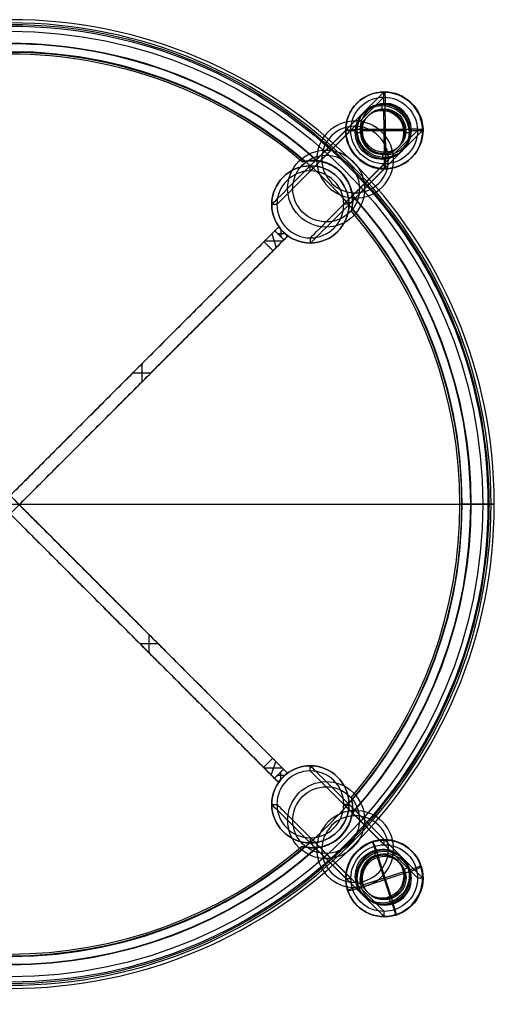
# Model space of a CAD drawing. Header units: millimetres. Extents: x -195 to 195, y -194 to 189.
# Tile 2 of 2: x 4 to 195, y -194 to 188. Entities that reach past the tile are written whole.
import ezdxf

# ---------------------------------------------------------------- set-up
doc = ezdxf.new("R2010")
doc.units = ezdxf.units.MM
doc.layers.add('Défaut', color=7, linetype='Continuous', true_color=0x000000)

msp = doc.modelspace()

# ---------------------------------------------------------------- linework, layer by layer
at = {"layer": 'Défaut'}
for p, q in [((122.8, 137.59, 301.23), (145.38, 160.17, 10.53)), ((122.81, 135.6, 301.07), (145.39, 158.17, 10.38)), ((145.49, 160.32, 8.54), (145.34, 160.17, 10.53)), ((145.38, 155.68, 10.18), (145.34, 160.17, 10.53)), ((145.39, 158.17, 10.38), (145.38, 160.17, 10.53)), ((144.61, 154.91, 20.12), (145.38, 155.68, 10.18)), ((144.61, 154.91, 20.12), (144.62, 152.91, 19.97)), ((144.62, 152.91, 19.97), (145.39, 153.68, 10.03)), ((145.54, 136.74, 8.72), (145.39, 153.68, 10.03)), ((146.09, 135.78, 1.65), (145.92, 155.72, 3.19)), ((136.04, 145.72, 1.64), (155.98, 145.78, 3.19)), ((107.94, 122.63, 298.91), (130.51, 145.21, 8.22)), ((109.93, 122.63, 299.06), (132.51, 145.21, 8.37)), ((130.67, 145.33, 6.22), (130.51, 145.17, 8.21)), ((132.51, 145.21, 8.37), (130.51, 145.21, 8.22)), ((130.51, 145.17, 8.21), (135, 145.18, 8.56)), ((134.23, 144.41, 18.5), (135, 145.18, 8.56)), ((134.23, 144.41, 18.5), (136.22, 144.42, 18.66)), ((135.85, 122.63, 301.08), (158.43, 145.21, 10.38)), ((136.22, 144.42, 18.66), (136.99, 145.19, 8.72)), ((136.99, 145.19, 8.72), (153.94, 145.23, 10.04)), ((137.85, 122.63, 301.23), (160.42, 145.21, 10.54)), ((153.17, 144.46, 19.98), (153.94, 145.23, 10.04)), ((153.17, 144.46, 19.98), (155.16, 144.47, 20.13)), ((155.16, 144.47, 20.13), (155.94, 145.24, 10.19)), ((155.94, 145.24, 10.19), (160.42, 145.25, 10.54)), ((160.42, 145.21, 10.54), (158.43, 145.21, 10.38)), ((160.58, 145.4, 8.55), (160.42, 145.25, 10.54)), ((144.77, 135.96, 18.66), (145.54, 136.74, 8.72)), ((144.77, 135.96, 18.66), (144.79, 133.97, 18.51)), ((144.79, 133.97, 18.51), (145.56, 134.74, 8.57)), ((145.6, 130.26, 8.23), (145.56, 134.74, 8.57)), ((116.71, 129.49, 458.7), (116.71, 131.49, 458.7)), ((122.97, 109.67, 299.07), (145.55, 132.25, 8.38)), ((122.98, 107.68, 298.92), (145.56, 130.26, 8.22)), ((145.56, 130.26, 8.22), (145.55, 132.25, 8.38)), ((145.75, 130.41, 6.24), (145.6, 130.26, 8.23)), ((103.75, 116.45, 458.7), (101.75, 116.45, 458.7)), ((131.75, 116.54, 458.7), (129.75, 116.53, 458.7)), ((-104.38, 107.65, 437.7), (107.76, -104.48, 437.7)), ((104.38, 107.65, 437.7), (0.18, 3.46, 437.7)), ((104.38, 107.65, 437.7), (107.91, 104.12, 437.7)), ((-107.91, 104.12, 437.7), (104.22, -108.01, 437.7)), ((107.91, 104.12, 437.7), (3.71, -0.08, 437.7)), ((101.72, 105, 454.95), (103.49, 99.7, 452.45)), ((104.02, 105.18, 456.7), (106.85, 105.18, 456.7)), ((105.44, 103.76, 456.7), (105.44, 106.59, 456.7)), ((106.14, 105.89, 418.7), (106.14, 105.89, 456.7)), ((116.79, 101.49, 458.7), (116.79, 103.49, 458.7)), ((99.07, 102.35, 451.2), (106.14, 102.35, 456.2)), ((51.22, 54.49, 450.7), (51.22, 47.42, 450.7)), ((47.68, 50.96, 450.7), (54.75, 50.96, 450.7)), ((-175.84, 0, 460.7), (175.84, 0, 460.7)), ((-175.84, 0, 458.7), (175.84, 0, 458.7)), ((174.92, 0, 412.73), (175.6, 0, 414.61)), ((183.81, 0, 451.4), (186.31, 0, 422.83)), ((185.8, 0, 451.57), (188.3, 0, 423)), ((53.97, -50.69, 418.7), (53.97, -57.76, 418.7)), ((50.43, -54.22, 418.7), (57.5, -54.22, 418.7)), ((105.99, -102.71, 456.2), (98.92, -102.71, 451.2)), ((101.57, -105.36, 454.95), (103.34, -100.06, 452.45)), ((116.7, -103.7, 458.7), (116.7, -101.7, 458.7)), ((106.7, -105.54, 456.7), (103.87, -105.54, 456.7)), ((104.22, -108.01, 437.7), (107.76, -104.48, 437.7)), ((105.28, -106.95, 456.7), (105.28, -104.12, 456.7)), ((105.99, -106.25, 456.7), (105.99, -106.25, 418.7)), ((122.89, -107.88, 298.91), (145.48, -130.44, 8.22)), ((122.89, -109.87, 299.06), (145.48, -132.44, 8.37)), ((101.75, -116.75, 458.7), (103.75, -116.75, 458.7)), ((129.75, -116.65, 458.7), (131.75, -116.64, 458.7)), ((107.94, -122.93, 298.92), (130.53, -145.5, 8.22)), ((109.93, -122.92, 299.07), (132.53, -145.48, 8.38)), ((135.86, -122.75, 301.07), (158.45, -145.31, 10.38)), ((137.85, -122.74, 301.23), (160.44, -145.3, 10.53)), ((116.8, -131.7, 458.7), (116.8, -129.7, 458.7)), ((142.31, -135.44, 8.36), (140.95, -131.17, 7.92)), ((141.1, -131.33, 5.93), (140.95, -131.17, 7.92)), ((145.48, -132.44, 8.37), (145.48, -130.44, 8.22)), ((122.9, -135.8, 301.08), (145.5, -158.36, 10.38)), ((142.14, -136.57, 18.49), (141.54, -134.67, 18.3)), ((141.54, -134.67, 18.3), (142.31, -135.44, 8.36)), ((142.14, -136.57, 18.49), (142.92, -137.34, 8.55)), ((148.06, -153.46, 10.2), (142.92, -137.34, 8.55)), ((149.05, -155.42, 3.39), (143, -136.45, 1.45)), ((122.91, -137.79, 301.23), (145.5, -160.35, 10.54)), ((152.79, -142, 19.74), (154.69, -141.39, 19.84)), ((154.69, -141.39, 19.84), (155.46, -142.16, 9.9)), ((159.74, -140.77, 10.13), (155.46, -142.16, 9.9)), ((159.89, -140.93, 8.14), (159.74, -140.77, 10.13)), ((155.53, -142.85, 2.92), (136.53, -149.02, 1.92)), ((153.56, -142.78, 9.8), (137.41, -148.02, 8.95)), ((152.79, -142, 19.74), (153.56, -142.78, 9.8)), ((158.45, -145.31, 10.38), (160.44, -145.3, 10.53)), ((130.53, -145.5, 8.22), (132.53, -145.48, 8.38)), ((135.51, -148.63, 8.85), (131.24, -150.02, 8.63)), ((134.74, -147.86, 18.79), (136.64, -147.24, 18.89)), ((134.74, -147.86, 18.79), (135.51, -148.63, 8.85)), ((136.64, -147.24, 18.89), (137.41, -148.02, 8.95)), ((131.39, -150.17, 6.64), (131.24, -150.02, 8.63)), ((147.89, -154.58, 20.34), (147.29, -152.68, 20.14)), ((147.29, -152.68, 20.14), (148.06, -153.46, 10.2)), ((147.89, -154.58, 20.34), (148.66, -155.35, 10.4)), ((150.02, -159.62, 10.83), (148.66, -155.35, 10.4)), ((145.5, -160.35, 10.54), (145.5, -158.36, 10.38)), ((150.18, -159.77, 8.84), (150.02, -159.62, 10.83))]:
    msp.add_line(p, q, dxfattribs=at)
at = {"layer": 'Défaut', "extrusion": (0, 0, -1)}
for centre, radius in [((0, 0, -437.29), 187.05), ((0, 0, -460.7), 175.84), ((0, 0, -458.7), 175.84), ((-116.75, 116.49, -458.7), 15), ((-116.75, 116.49, -458.7), 13), ((-116.75, -116.7, -458.7), 15), ((-116.75, -116.7, -458.7), 13)]:
    msp.add_circle(centre, radius, dxfattribs=at)
at = {"layer": 'Défaut', "extrusion": (0.077199, 0.077199, -0.994023)}
for centre, radius in [((-0.18, 205.34, 13.12), 15), ((-0.18, 205.34, 8.12), 10.5), ((-0.18, 205.34, 20.12), 10), ((-0.18, 205.34, 20.12), 10), ((-0.18, 205.34, 3.12), 8.5), ((-0.18, 205.34, 8.12), 8.5), ((-0.18, 205.34, -133.1), 15), ((-0.18, 205.34, -133.1), 13)]:
    msp.add_circle(centre, radius, dxfattribs=at)
at = {"layer": 'Défaut', "extrusion": (-0.077199, -0.077199, 0.994023)}
for centre, radius in [((0.18, 205.34, -13.12), 15), ((0.18, 205.34, -14.12), 15), ((0.18, 205.34, -15.12), 15), ((0.18, 205.34, -13.12), 13), ((0.18, 205.34, -13.12), 10.5), ((0.18, 205.34, -13.12), 8.5), ((0.18, 205.34, 279.32), 15), ((0.18, 205.34, 279.32), 13)]:
    msp.add_circle(centre, radius, dxfattribs=at)
at = {"layer": 'Défaut'}
for centre in [(116.75, 116.49, 458.7), (116.75, -116.7, 458.7)]:
    msp.add_circle(centre, 15, dxfattribs=at)
at = {"layer": 'Défaut', "extrusion": (-0.07725, 0.077147, 0.994023)}
for centre, radius in [((0.07, 205.48, 279.31), 15), ((0.07, 205.48, 279.31), 13), ((0.07, 205.48, -13.14), 15), ((0.07, 205.48, -14.14), 15), ((0.07, 205.48, -15.14), 15), ((0.07, 205.48, -13.14), 13), ((0.07, 205.48, -13.14), 10.5), ((0.07, 205.48, -13.14), 8.5)]:
    msp.add_circle(centre, radius, dxfattribs=at)
at = {"layer": 'Défaut', "extrusion": (0.07725, -0.077147, -0.994023)}
for centre, radius in [((-0.07, 205.48, -133.09), 15), ((-0.07, 205.48, -133.09), 13), ((-0.07, 205.48, 13.14), 15), ((-0.07, 205.48, 8.14), 10.5), ((-0.07, 205.48, 20.14), 10), ((-0.07, 205.48, 20.14), 10), ((-0.07, 205.48, 3.14), 8.5), ((-0.07, 205.48, 8.14), 8.5)]:
    msp.add_circle(centre, radius, dxfattribs=at)
at = {"layer": 'Défaut'}
for centre, radius, start, end in [((0, 0, 423), 188.3, 270, 90), ((0, 0, 422.83), 186.31, 270, 90), ((0, 0, 414.61), 175.6, 49.2959, 90), ((0, 0, 412.73), 174.92, 49.4849, 90), ((0, 0, 412.73), 174.92, 319.3598, 40.6402), ((0, 0, 414.61), 175.6, 229.2959, 310.7041), ((0, 0, 412.73), 174.92, 229.4849, 310.5151)]:
    msp.add_arc(centre, radius, start, end, dxfattribs=at)
at = {"layer": 'Défaut', "extrusion": (0, 0, -1)}
for centre, radius, start, end in [((0, 0, -451.57), 185.8, 90, 270), ((0, 0, -451.4), 183.81, 90, 270), ((0, 0, -412.17), 179.21, 90, 131.8533), ((0, 0, -414.16), 179.03, 90, 131.8387), ((0, 0, -414.16), 179.03, 138.0363, 221.9637), ((0, 0, -412.17), 179.21, 138.0218, 221.9782), ((0, 0, -414.61), 175.6, 139.1708, 220.8292), ((0, 0, -412.17), 179.21, 228.1467, 311.8533), ((0, 0, -414.16), 179.03, 228.1613, 311.8387)]:
    msp.add_arc(centre, radius, start, end, dxfattribs=at)
at = {"layer": 'Défaut', "extrusion": (-0.996978, -0.002642, -0.077633)}
msp.add_arc((-154.95, -3.2, -146.14), 5, 175.5842, 265.5842, dxfattribs=at)
at = {"layer": 'Défaut', "extrusion": (0.077199, 0.077199, -0.994023)}
for start, end in [(224.6764, 44.6764), (44.6764, 224.6764)]:
    msp.add_arc((-0.18, 205.34, 3.12), 10.5, start, end, dxfattribs=at)
at = {"layer": 'Défaut', "extrusion": (0.008619, -0.997012, -0.076761)}
msp.add_arc((136.9, -4.47, -144.24), 5, 184.4657, 274.4657, dxfattribs=at)
at = {"layer": 'Défaut', "extrusion": (-0.008619, 0.997012, 0.076761)}
msp.add_arc((-156.84, -2.92, 144.24), 5, 175.5343, 265.5343, dxfattribs=at)
at = {"layer": 'Défaut', "extrusion": (0.707107, -0.707107, 0)}
for centre, radius in [((1617.93, 458.7, -10.46), 1442.43), ((1617.93, 458.7, -9.04), 1443.84), ((1617.93, 458.7, 9.35), 1443.79), ((1617.93, 458.7, 10.76), 1442.37), ((1617.93, 458.7, 9.4), 1462.17), ((1617.93, 458.7, 10.82), 1463.58)]:
    msp.add_arc(centre, radius, 180, 186.26778, dxfattribs=at)
at = {"layer": 'Défaut', "extrusion": (0.996978, 0.002642, 0.077633)}
msp.add_arc((135.01, -4.74, 146.14), 5, 184.4158, 274.4158, dxfattribs=at)
at = {"layer": 'Défaut', "extrusion": (0.707107, -0.707107, 5.61114e-13)}
msp.add_arc((1617.93, 458.7, -10.39), 1463.64, 180, 186.26778, dxfattribs=at)
at = {"layer": 'Défaut', "extrusion": (0.707107, -0.707107, 5.91256e-13)}
msp.add_arc((1617.93, 458.7, -8.98), 1462.22, 180, 186.26778, dxfattribs=at)
at = {"layer": 'Défaut', "extrusion": (0, 1, 0)}
for centre, radius, start, end in [((-178.34, 422.13), 10, 175, 290), ((-178.34, 422.13), 8, 175, 290), ((-175.84, 450.7), 10, 90, 175), ((-175.84, 450.7), 8, 90, 175)]:
    msp.add_arc(centre, radius, start, end, dxfattribs=at)
at = {"layer": 'Défaut', "extrusion": (-0.706638, -0.707576, 5.61377e-13)}
msp.add_arc((1618.08, 458.7, -10.5), 1463.64, 180, 186.26778, dxfattribs=at)
at = {"layer": 'Défaut', "extrusion": (-0.706638, -0.707576, 5.9152e-13)}
msp.add_arc((1618.08, 458.7, -9.09), 1462.22, 180, 186.26778, dxfattribs=at)
at = {"layer": 'Défaut', "extrusion": (-0.706638, -0.707576, 0)}
for centre, radius in [((1618.08, 458.7, 10.71), 1463.58), ((1618.08, 458.7, 9.29), 1462.17), ((1618.08, 458.7, -9.15), 1443.84), ((1618.08, 458.7, -10.57), 1442.43), ((1618.08, 458.7, 9.24), 1443.79), ((1618.08, 458.7, 10.65), 1442.37)]:
    msp.add_arc(centre, radius, 180, 186.26778, dxfattribs=at)
at = {"layer": 'Défaut', "extrusion": (0.07725, -0.077147, -0.994023)}
for start, end in [(207.2015, 27.2015), (27.2015, 207.2015)]:
    msp.add_arc((-0.07, 205.48, 3.14), 10.5, start, end, dxfattribs=at)
at = {"layer": 'Défaut', "extrusion": (-0.950001, -0.308233, -0.049906)}
msp.add_arc((173.44, 1.74, -93.86), 5, 185.5792, 275.5792, dxfattribs=at)
at = {"layer": 'Défaut', "extrusion": (-0.302541, 0.948177, -0.097101)}
msp.add_arc((-104.49, -9.91, -182.79), 5, 177.1258, 267.1258, dxfattribs=at)
at = {"layer": 'Défaut', "extrusion": (0.302541, -0.948177, 0.097101)}
msp.add_arc((84.52, -10.91, 182.79), 5, 182.8742, 272.8742, dxfattribs=at)
at = {"layer": 'Défaut', "extrusion": (0.950001, 0.308233, 0.049906)}
msp.add_arc((-193.35, 3.68, 93.86), 5, 174.4208, 264.4208, dxfattribs=at)
at = {"layer": 'Défaut'}
for points, knots in [([(132.73, 113.92, 412.73), (132.91, 114.56, 412.53), (133.06, 115.21, 412.39), (133.21, 116.23, 412.25), (133.25, 116.57, 412.21), (133.3, 117.26, 412.16), (133.32, 117.6, 412.14), (133.33, 118.63, 412.12), (133.29, 119.31, 412.14), (133.16, 120.33, 412.19), (133.11, 120.67, 412.22), (132.98, 121.35, 412.27), (132.9, 121.68, 412.3), (132.63, 122.67, 412.4), (132.41, 123.32, 412.47), (132.02, 124.26, 412.58), (131.88, 124.58, 412.62), (131.57, 125.19, 412.68), (131.41, 125.49, 412.71), (130.89, 126.38, 412.8), (130.51, 126.94, 412.85), (129.89, 127.75, 412.9), (129.67, 128.02, 412.91), (129.21, 128.53, 412.93), (128.98, 128.78, 412.93), (127.76, 130, 412.93), (126.67, 130.83, 412.86), (125.19, 131.69, 412.71), (124.89, 131.85, 412.68), (124.27, 132.15, 412.61), (123.96, 132.3, 412.58), (123.02, 132.69, 412.47), (122.37, 132.9, 412.4), (121.39, 133.17, 412.3), (121.06, 133.24, 412.27), (120.38, 133.37, 412.22), (120.04, 133.43, 412.19), (119.01, 133.55, 412.14), (118.33, 133.59, 412.12), (117.3, 133.58, 412.14), (116.96, 133.56, 412.16), (116.28, 133.5, 412.21), (115.93, 133.46, 412.25), (114.92, 133.31, 412.39), (114.27, 133.16, 412.53), (113.63, 132.98, 412.73)], [-32.988722, -32.988722, -32.988722, -32.988722, -30.926927, -30.926927, -29.89603, -29.89603, -28.865132, -28.865132, -26.803337, -26.803337, -25.772439, -25.772439, -24.741542, -24.741542, -22.679747, -22.679747, -21.648849, -21.648849, -20.617951, -20.617951, -18.556156, -18.556156, -17.525259, -17.525259, -16.494361, -16.494361, -12.370771, -12.370771, -11.339873, -11.339873, -10.308976, -10.308976, -8.247181, -8.247181, -7.216283, -7.216283, -6.185385, -6.185385, -4.12359, -4.12359, -3.092693, -3.092693, -2.061795, -2.061795, 0, 0, 0, 0]), ([(132.87, 114.81, 414.61), (133, 115.41, 414.43), (133.1, 116.04, 414.31), (133.22, 117.33, 414.16), (133.23, 117.97, 414.13), (133.18, 119.26, 414.13), (133.12, 119.9, 414.16), (132.9, 121.17, 414.27), (132.75, 121.79, 414.34), (132.38, 123.01, 414.49), (132.15, 123.61, 414.57), (131.63, 124.77, 414.72), (131.33, 125.35, 414.8), (130.34, 126.99, 415), (129.55, 127.99, 415.08), (128.4, 129.13, 415.08), (128.17, 129.36, 415.07), (127.68, 129.79, 415.05), (127.44, 129.99, 415.04), (126.68, 130.58, 414.98), (126.15, 130.94, 414.93), (125.33, 131.44, 414.83), (125.05, 131.6, 414.8), (124.49, 131.89, 414.72), (124.2, 132.03, 414.69), (123.32, 132.42, 414.57), (122.72, 132.65, 414.48), (121.5, 133.02, 414.33), (120.88, 133.16, 414.27), (119.62, 133.38, 414.17), (118.97, 133.44, 414.13), (117.68, 133.49, 414.13), (117.04, 133.47, 414.16), (116.08, 133.39, 414.27), (115.76, 133.35, 414.32), (115.13, 133.25, 414.45), (114.82, 133.19, 414.52), (114.52, 133.12, 414.61)], [0, 0, 0, 0, 1.934023, 1.934023, 3.868046, 3.868046, 5.80207, 5.80207, 7.736093, 7.736093, 9.670116, 9.670116, 11.604139, 11.604139, 15.472186, 15.472186, 16.439197, 16.439197, 17.406209, 17.406209, 19.340232, 19.340232, 20.307244, 20.307244, 21.274255, 21.274255, 23.208278, 23.208278, 25.142302, 25.142302, 27.076325, 27.076325, 29.010348, 29.010348, 29.97736, 29.97736, 30.944371, 30.944371, 30.944371, 30.944371]), ([(113.63, -132.98, 412.73), (114.27, -133.16, 412.53), (114.92, -133.31, 412.39), (115.93, -133.46, 412.25), (116.28, -133.5, 412.21), (116.96, -133.56, 412.16), (117.3, -133.58, 412.14), (118.33, -133.59, 412.12), (119.01, -133.55, 412.14), (120.04, -133.43, 412.19), (120.38, -133.37, 412.22), (121.06, -133.24, 412.27), (121.39, -133.17, 412.3), (122.37, -132.9, 412.4), (123.02, -132.69, 412.47), (123.96, -132.3, 412.58), (124.27, -132.15, 412.61), (124.89, -131.85, 412.68), (125.19, -131.69, 412.71), (126.67, -130.83, 412.86), (127.76, -130, 412.93), (128.98, -128.78, 412.93), (129.21, -128.53, 412.93), (129.67, -128.02, 412.91), (129.89, -127.75, 412.9), (130.51, -126.94, 412.85), (130.89, -126.38, 412.8), (131.41, -125.49, 412.71), (131.57, -125.19, 412.68), (131.88, -124.58, 412.62), (132.02, -124.26, 412.58), (132.41, -123.32, 412.47), (132.63, -122.67, 412.4), (132.9, -121.68, 412.3), (132.98, -121.35, 412.27), (133.11, -120.67, 412.22), (133.16, -120.33, 412.19), (133.29, -119.31, 412.14), (133.33, -118.63, 412.12), (133.32, -117.6, 412.14), (133.3, -117.26, 412.16), (133.25, -116.57, 412.21), (133.21, -116.23, 412.25), (133.06, -115.21, 412.39), (132.91, -114.56, 412.53), (132.73, -113.92, 412.73)], [-32.988722, -32.988722, -32.988722, -32.988722, -30.926927, -30.926927, -29.89603, -29.89603, -28.865132, -28.865132, -26.803337, -26.803337, -25.772439, -25.772439, -24.741542, -24.741542, -22.679747, -22.679747, -21.648849, -21.648849, -20.617951, -20.617951, -16.494361, -16.494361, -15.463464, -15.463464, -14.432566, -14.432566, -12.370771, -12.370771, -11.339873, -11.339873, -10.308976, -10.308976, -8.247181, -8.247181, -7.216283, -7.216283, -6.185385, -6.185385, -4.12359, -4.12359, -3.092693, -3.092693, -2.061795, -2.061795, 0, 0, 0, 0]), ([(114.52, -133.12, 414.61), (114.82, -133.19, 414.52), (115.13, -133.25, 414.45), (115.76, -133.35, 414.32), (116.08, -133.39, 414.27), (117.04, -133.47, 414.16), (117.68, -133.49, 414.13), (118.97, -133.44, 414.13), (119.62, -133.38, 414.17), (120.88, -133.16, 414.27), (121.5, -133.02, 414.33), (122.72, -132.65, 414.48), (123.32, -132.42, 414.57), (124.2, -132.03, 414.69), (124.49, -131.89, 414.72), (125.05, -131.6, 414.8), (125.33, -131.44, 414.83), (126.15, -130.94, 414.93), (126.68, -130.58, 414.98), (127.44, -129.99, 415.04), (127.68, -129.79, 415.05), (128.17, -129.36, 415.07), (128.4, -129.13, 415.08), (129.55, -127.99, 415.08), (130.34, -126.99, 415), (131.33, -125.35, 414.8), (131.63, -124.77, 414.72), (132.15, -123.61, 414.57), (132.38, -123.01, 414.49), (132.75, -121.79, 414.34), (132.9, -121.17, 414.27), (133.12, -119.9, 414.16), (133.18, -119.26, 414.13), (133.23, -117.97, 414.13), (133.22, -117.33, 414.16), (133.1, -116.04, 414.31), (133, -115.41, 414.43), (132.87, -114.81, 414.61)], [0, 0, 0, 0, 0.967012, 0.967012, 1.934023, 1.934023, 3.868046, 3.868046, 5.80207, 5.80207, 7.736093, 7.736093, 9.670116, 9.670116, 10.637128, 10.637128, 11.604139, 11.604139, 13.538162, 13.538162, 14.505174, 14.505174, 15.472186, 15.472186, 19.340232, 19.340232, 21.274255, 21.274255, 23.208278, 23.208278, 25.142302, 25.142302, 27.076325, 27.076325, 29.010348, 29.010348, 30.944371, 30.944371, 30.944371, 30.944371])]:
    msp.add_open_spline(points, degree=3, knots=knots, dxfattribs=at)
for points, degree in [([(114.52, 133.12, 414.61), (114.22, 133.08, 413.99), (113.92, 133.03, 413.36), (113.63, 132.98, 412.73)], 3), ([(132.73, 113.92, 412.73), (132.78, 114.21, 413.36), (132.83, 114.51, 413.99), (132.87, 114.81, 414.61)], 3), ([(104.38, 107.65, 418.7), (-1.69, 1.59, 418.7), (-107.76, -104.48, 418.7)], 2), ([(102.96, 106.24, 456.7), (103.67, 106.95, 456.7), (104.38, 107.65, 456.7)], 2), ([(104.38, 107.65, 418.7), (106.14, 105.89, 418.7), (107.91, 104.12, 418.7)], 2), ([(104.38, 107.65, 456.7), (104.38, 107.65, 437.7), (104.38, 107.65, 418.7)], 2), ([(104.38, 107.65, 456.7), (106.14, 105.89, 456.7), (107.91, 104.12, 456.7)], 2), ([(-104.22, -108.01, 418.7), (1.85, -1.95, 418.7), (107.91, 104.12, 418.7)], 2), ([(98.72, 102, 450.7), (100.84, 104.12, 453.7), (102.96, 106.24, 456.7)], 2), ([(106.5, 102.7, 456.7), (104.73, 104.47, 456.7), (102.96, 106.24, 456.7)], 2), ([(107.91, 104.12, 456.7), (107.2, 103.41, 456.7), (106.5, 102.7, 456.7)], 2), ([(107.91, 104.12, 418.7), (107.91, 104.12, 437.7), (107.91, 104.12, 456.7)], 2), ([(-98.72, 102, 450.7), (1.69, 1.59, 450.7), (102.1, -98.82, 450.7)], 2), ([(0.18, 3.46, 450.7), (49.45, 52.73, 450.7), (98.72, 102, 450.7)], 2), ([(98.72, 102, 450.7), (100.49, 100.23, 450.7), (102.25, 98.46, 450.7)], 2), ([(102.25, 98.46, 450.7), (104.38, 100.58, 453.7), (106.5, 102.7, 456.7)], 2), ([(-102.25, 98.46, 450.7), (-1.85, -1.95, 450.7), (98.56, -102.36, 450.7)], 2), ([(102.25, 98.46, 450.7), (52.98, 49.19, 450.7), (3.71, -0.08, 450.7)], 2), ([(107.76, -104.48, 418.7), (55.73, -52.46, 418.7), (3.71, -0.43, 418.7)], 2), ([(0.18, -3.97, 418.7), (52.2, -55.99, 418.7), (104.22, -108.01, 418.7)], 2), ([(102.1, -98.82, 450.7), (100.33, -100.59, 450.7), (98.56, -102.36, 450.7)], 2), ([(102.1, -98.82, 450.7), (104.22, -100.94, 453.7), (106.34, -103.06, 456.7)], 2), ([(98.56, -102.36, 450.7), (100.69, -104.48, 453.7), (102.81, -106.6, 456.7)], 2), ([(102.81, -106.6, 456.7), (104.57, -104.83, 456.7), (106.34, -103.06, 456.7)], 2), ([(106.34, -103.06, 456.7), (107.05, -103.77, 456.7), (107.76, -104.48, 456.7)], 2), ([(104.22, -108.01, 456.7), (103.51, -107.31, 456.7), (102.81, -106.6, 456.7)], 2), ([(104.22, -108.01, 418.7), (105.99, -106.25, 418.7), (107.76, -104.48, 418.7)], 2), ([(104.22, -108.01, 456.7), (105.99, -106.25, 456.7), (107.76, -104.48, 456.7)], 2), ([(107.76, -104.48, 456.7), (107.76, -104.48, 437.7), (107.76, -104.48, 418.7)], 2), ([(104.22, -108.01, 418.7), (104.22, -108.01, 437.7), (104.22, -108.01, 456.7)], 2), ([(132.87, -114.81, 414.61), (132.83, -114.51, 413.99), (132.78, -114.21, 413.36), (132.73, -113.92, 412.73)], 3), ([(113.63, -132.98, 412.73), (113.92, -133.03, 413.36), (114.22, -133.08, 413.99), (114.52, -133.12, 414.61)], 3)]:
    msp.add_open_spline(points, degree=degree, dxfattribs=at)
for points in [[(114.03, 133.05, 413.59), (122.51, 135.13, 414.13), (128.69, 128.95, 414.13), (134.86, 122.78, 414.13), (132.8, 114.32, 413.59)], [(114.03, -133.05, 413.59), (122.51, -135.13, 414.13), (128.69, -128.95, 414.13), (134.86, -122.78, 414.13), (132.8, -114.32, 413.59)]]:
    msp.add_rational_spline(points, [0.86604716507, 0.810473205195, 0.999866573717, 0.810877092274, 0.865811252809], degree=2, knots=[32.948877, 32.948877, 32.948877, 48.694686, 48.694686, 64.406917, 64.406917, 64.406917], dxfattribs=at)
for points, weights in [([(128.75, 129.01, 412.93), (128.69, 128.95, 414), (128.64, 128.9, 415.08)], [0.999867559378, 0.999865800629, 0.999867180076]), ([(128.64, -128.9, 415.08), (128.69, -128.95, 414), (128.75, -129.01, 412.93)], [0.999867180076, 0.999865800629, 0.999867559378])]:
    msp.add_rational_spline(points, weights, degree=2, dxfattribs=at)

doc.saveas('drawing.dxf')
